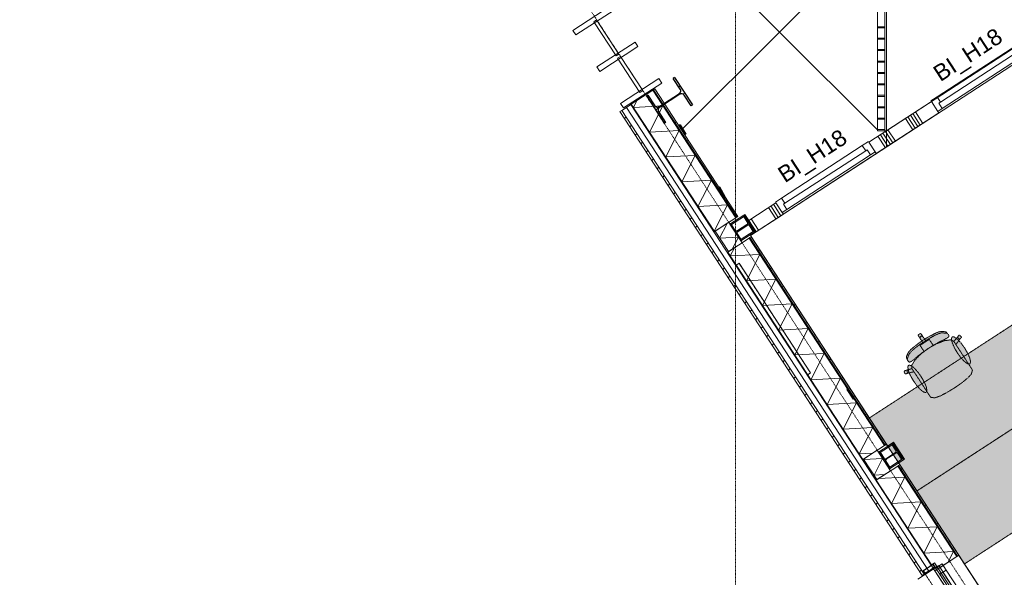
# Model space of a CAD drawing. Extents: x 0 to 92550, y 0 to 59400.
# Tile 9 of 94: x 14171 to 23207, y 20085 to 25208. Entities that reach past the tile are written whole.
import ezdxf
from ezdxf.xclip import XClip

# ---------------------------------------------------------------- set-up
doc = ezdxf.new("R2010")
doc.units = 0
doc.header["$MEASUREMENT"] = 0
doc.header["$XCLIPFRAME"] = 0
for name, pattern in [('Streep-punt fijn', [1251.000023, 626.000023, -312.5, 0, -312.5]), ('Streeplijn fijn', [234.119993, 155.999994, -78.119999]), ('Streeplijn ultrafijn', [117.37, 78.119999, -39.250001]), ('Wipeout_Contour', [100000, 0, -100000])]:
    doc.linetypes.add(name, pattern=pattern)
for name, color, linetype in [('ZZ 21 Buitenwand spouwblad hsb', 7, 'Continuous'), ('ZZ 21 Buitenwand spouwisolatie', 7, 'Continuous'), ('ZZ 21 Vliesgevel', 7, 'Continuous'), ('ZZ 22 Binnenwand metal stud', 7, 'Continuous'), ('ZZ 28 HDC staalconstructies', 7, 'Continuous'), ('ZZ 31 Waterslagen', 7, 'Continuous'), ('ZZ 31 Zonwering', 7, 'Continuous'), ('ZZ 34 Balustrades', 7, 'Continuous'), ('ZZ 41 Buitenwandafwerking gevelhout', 7, 'Continuous'), ('ZZ 42 Aftimmerwerk algemeen', 7, 'Continuous'), ('ZZ 43 Vloerafwerking algemeen', 7, 'Continuous'), ('ZZ 72 Vaste inrichting', 7, 'Continuous'), ('ZZ A Stramien', 7, 'Continuous'), ('ZZ Aankleding 2D tek', 7, 'Continuous'), ('ZZ Zone Gebruiksruimten', 7, 'Continuous')]:
    doc.layers.add(name, color=color, linetype=linetype)
doc.styles.add('GENERATED_STYLE_2', font='arial.ttf')
pattern_1 = [(45, (5738.87, 6500), (-159.099, 159.099), []), (45, (5685.83, 6553.03), (-159.099, 159.099), [])]

# ---------------------------------------------------------------- blocks, each defined once
blk = doc.blocks.new('*X17')
at = {"layer": 'ZZ 21 Buitenwand spouwblad hsb', "color": 7, "linetype": 'Continuous', "lineweight": 5, "ltscale": 0.01}
for p, q in [((19803.2, 24401.5), (19835.4, 24464.9)), ((19803.2, 24401.5), (20074.1, 24416)), ((19951.3, 24174.1), (20074.1, 24416)), ((19951.3, 24174.1), (20222.2, 24188.6)), ((20099.3, 23946.7), (20222.2, 24188.6)), ((20099.3, 23946.7), (20370.3, 23961.2)), ((20247.4, 23719.3), (20370.3, 23961.2)), ((20247.4, 23719.3), (20518.4, 23733.8)), ((20395.5, 23491.9), (20518.4, 23733.8)), ((20395.5, 23491.9), (20666.4, 23506.4)), ((20543.6, 23264.5), (20666.4, 23506.4)), ((20543.6, 23264.5), (20553.2, 23265))]:
    blk.add_line(p, q, dxfattribs=at)
blk = doc.blocks.new('*X19')
at = {"layer": 'ZZ 21 Buitenwand spouwblad hsb', "color": 7, "linetype": 'Continuous', "lineweight": 5, "ltscale": 0.01}
for p, q in [((20691.6, 23037.1), (20730.1, 23113)), ((20691.6, 23037.1), (20962.6, 23051.7)), ((20839.7, 22809.7), (20962.6, 23051.7)), ((20839.7, 22809.7), (21110.7, 22824.3)), ((20987.8, 22582.3), (21110.7, 22824.3)), ((20987.8, 22582.3), (21258.7, 22596.9)), ((21135.8, 22354.9), (21258.7, 22596.9)), ((21135.8, 22354.9), (21406.8, 22369.5)), ((21283.9, 22127.5), (21406.8, 22369.5)), ((21283.9, 22127.5), (21554.9, 22142.1)), ((21432, 21900.2), (21554.9, 22142.1)), ((21432, 21900.2), (21703, 21914.7)), ((21580.1, 21672.8), (21703, 21914.7)), ((21580.1, 21672.8), (21851, 21687.3)), ((21728.1, 21445.4), (21851, 21687.3)), ((21728.1, 21445.4), (21999.1, 21459.9)), ((21876.2, 21218), (21999.1, 21459.9)), ((21876.2, 21218), (21998.2, 21224.5))]:
    blk.add_line(p, q, dxfattribs=at)
blk = doc.blocks.new('*X20')
at = {"layer": 'ZZ 21 Buitenwand spouwblad hsb', "color": 7, "linetype": 'Continuous', "lineweight": 5, "ltscale": 0.01}
for p, q in [((22051.7, 20992.1), (22295.3, 21005.1)), ((22172.4, 20763.2), (22295.3, 21005.1)), ((22172.4, 20763.2), (22443.3, 20777.7)), ((22320.4, 20535.8), (22443.3, 20777.7)), ((22320.4, 20535.8), (22591.4, 20550.3)), ((22468.5, 20308.4), (22591.4, 20550.3)), ((22468.5, 20308.4), (22739.5, 20322.9)), ((22688.3, 20222.2), (22739.5, 20322.9))]:
    blk.add_line(p, q, dxfattribs=at)
blk = doc.blocks.new('*X92')
at = {"layer": 'ZZ 22 Binnenwand metal stud', "color": 7, "linetype": 'Continuous', "lineweight": 5, "ltscale": 0.01}
for p, q in [((21133, 23391.7), (21064.8, 23496.4)), ((21156, 23406.6), (21087.8, 23511.4)), ((21110.1, 23376.7), (21041.8, 23481.4)), ((20950.6, 23272.9), (20882.4, 23377.6))]:
    blk.add_line(p, q, dxfattribs=at)
blk = doc.blocks.new('*X93')
at = {"layer": 'ZZ 22 Binnenwand metal stud', "color": 7, "linetype": 'Continuous', "lineweight": 5, "ltscale": 0.01}
for p, q in [((22390, 24210.2), (22321.8, 24314.9)), ((22413, 24225.2), (22344.8, 24329.9)), ((22436, 24240.1), (22367.8, 24344.9)), ((22459, 24255.1), (22390.8, 24359.9)), ((22367, 24195.2), (22298.8, 24300)), ((22115.6, 24031.5), (22047.4, 24136.3)), ((22138.6, 24046.5), (22070.4, 24151.2)), ((22161.6, 24061.5), (22093.4, 24166.2)), ((22184.6, 24076.4), (22116.4, 24181.2)), ((22207.6, 24091.4), (22139.4, 24196.1))]:
    blk.add_line(p, q, dxfattribs=at)
blk = doc.blocks.new('*X197')
at = {"layer": 'ZZ 21 Buitenwand spouwisolatie', "color": 7, "linetype": 'Continuous', "lineweight": 5, "ltscale": 0.01}
for p, q in [((20593.5, 23200.6), (20662.4, 23336.1)), ((20593.5, 23200.6), (20766.5, 23209.9)), ((20710.9, 23100.4), (20766.5, 23209.9))]:
    blk.add_line(p, q, dxfattribs=at)
blk = doc.blocks.new('*X198')
at = {"layer": 'ZZ 21 Buitenwand spouwisolatie', "color": 7, "linetype": 'Continuous', "lineweight": 5, "ltscale": 0.01}
for p, q in [((21916.7, 21168.6), (22089.7, 21177.9)), ((21916.7, 21168.6), (21918.9, 21172.9)), ((22011.3, 21023.4), (22089.7, 21177.9)), ((22011.3, 21023.4), (22107.9, 21028.6))]:
    blk.add_line(p, q, dxfattribs=at)
blk = doc.blocks.new('Drawing_1_1', base_point=(5738.9, 6500))
at = {"layer": 'ZZ 21 Buitenwand spouwblad hsb', "linetype": 'Continuous', "lineweight": 0, "true_color": 0x000000}
h = blk.add_hatch(dxfattribs=at)
h.set_pattern_fill('325_Hout_plaatmateriaal__BC', color=18, style=0, pattern_type=2)
h.set_pattern_definition([(33.0715, (5738.867, 6500), (-27.28425, 41.89952), [])])
h.paths.add_polyline_path([(19980.7, 24559.5), (20743.1, 23388.7), (20750.7, 23393.6), (19988.2, 24564.4)])
h = blk.add_hatch(dxfattribs=at)
h.set_pattern_fill('930_Lijnen_vert_200_0001', color=18, style=0, pattern_type=2)
h.set_pattern_definition([(33.0715, (5738.87, 6500), (-109.137, 167.598), [])])
h.paths.add_polyline_path([(19999.1, 24571.5), (19988.2, 24564.4), (20750.7, 23393.6), (20761.5, 23400.7)])
at = {"layer": 'ZZ 21 Buitenwand spouwblad hsb', "linetype": 'Continuous', "lineweight": 0, "true_color": 0x7f7f7f}
for points in [[(19780.4, 24429.1), (20542.8, 23258.3), (20546.2, 23260.5), (19783.8, 24431.3)], [(20665.1, 23070.6), (21906.2, 21164.6), (21909.6, 21166.8), (20668.4, 23072.8)], [(22028.4, 20976.9), (22535.7, 20198), (22539, 20200.1), (22031.8, 20979.1)]]:
    blk.add_hatch(color=8, dxfattribs=at).paths.add_polyline_path(points)
at = {"layer": 'ZZ 21 Buitenwand spouwblad hsb', "linetype": 'Continuous', "lineweight": 0, "true_color": 0x000000}
h = blk.add_hatch(dxfattribs=at)
h.set_pattern_fill('325_Hout_plaatmateriaal__BC', color=18, style=0, pattern_type=2)
h.set_pattern_definition([(33.0715, (5738.867, 6500), (-27.28425, 41.89952), [])])
h.paths.add_polyline_path([(22114, 21299.9), (20872.9, 23205.9), (20865.3, 23201), (22106.5, 21295)])
h = blk.add_hatch(dxfattribs=at)
h.set_pattern_fill('930_Lijnen_vert_200_0001', color=18, style=0, pattern_type=2)
h.set_pattern_definition([(33.0715, (5738.87, 6500), (-109.137, 167.598), [])])
h.paths.add_polyline_path([(22124.9, 21307), (20883.8, 23213), (20872.9, 23205.9), (22114, 21299.9)])
h = blk.add_hatch(dxfattribs=at)
h.set_pattern_fill('325_Hout_plaatmateriaal__BC', color=18, style=0, pattern_type=2)
h.set_pattern_definition([(33.0715, (5738.867, 6500), (-27.28425, 41.89952), [])])
h.paths.add_polyline_path([(22228.7, 21107.3), (22770.3, 20275.6), (22777.9, 20280.5), (22236.3, 21112.2)])
h = blk.add_hatch(dxfattribs=at)
h.set_pattern_fill('930_Lijnen_vert_200_0001', color=18, style=0, pattern_type=2)
h.set_pattern_definition([(33.0715, (5738.87, 6500), (-109.137, 167.598), [])])
h.paths.add_polyline_path([(22236.3, 21112.2), (22777.9, 20280.5), (22788.8, 20287.6), (22247.2, 21119.3)])
at = {"layer": 'ZZ 28 HDC staalconstructies', "linetype": 'Continuous', "lineweight": 0, "true_color": 0x000000}
h = blk.add_hatch(dxfattribs=at)
h.set_pattern_fill('515_Staal_0001', color=18, style=0, pattern_type=2)
h.set_pattern_definition(pattern_1)
h.paths.add_polyline_path([(20029.6, 24377.4), (20029.9, 24382), (20030.1, 24383.2), (20031.2, 24387.3), (20032.6, 24390.4), (20033.5, 24392), (20035.6, 24394.7), (20037.4, 24397), (20039.3, 24398.6), (20041.8, 24400.6), (20230.4, 24523.4), (20232.2, 24524.3), (20235.8, 24526.1), (20238.1, 24526.7), (20240.7, 24527.4), (20242.2, 24527.5), (20246.5, 24527.7), (20250.8, 24527.1), (20257.6, 24524.7), (20262.7, 24521.2), (20263.9, 24520.1), (20267.2, 24516.2), (20332.4, 24416.2), (20345.4, 24424.7), (20181.7, 24676.1), (20168.7, 24667.6), (20233.3, 24568.3), (20234, 24567.1), (20235.7, 24563.9), (20237.1, 24558.9), (20237.3, 24557.9), (20237.7, 24553.6), (20237.3, 24549.6), (20237.2, 24548.4), (20236.9, 24547.2), (20235.8, 24543.5), (20234.1, 24540.3), (20233.4, 24538.9), (20232.3, 24537.6), (20229.8, 24534.5), (20226.6, 24531.9), (20225.4, 24530.9), (20036.9, 24408.2), (20035.1, 24407.2), (20032.3, 24405.8), (20029.5, 24404.9), (20027.7, 24404.4), (20023.2, 24403.8), (20018.2, 24404.1), (20017.1, 24404.3), (20012.8, 24405.5), (20010, 24406.7), (20008.1, 24407.7), (20005, 24410.2), (20003.1, 24411.6), (20001.8, 24413.2), (19999.5, 24416), (19934.9, 24515.3), (19921.9, 24506.9), (20085.6, 24255.5), (20098.6, 24264), (20033.9, 24363.3), (20032.9, 24365.3), (20031.5, 24368), (20030.7, 24370.5), (20030.1, 24372.6)])
h = blk.add_hatch(dxfattribs=at)
h.set_pattern_fill('515_Staal_0001', color=18, style=0, pattern_type=2)
h.set_pattern_definition(pattern_1)
h.paths.add_polyline_path([(20275.8, 24149.4), (20284.3, 24154.6), (20231.1, 24242), (20222.6, 24236.8)])
h = blk.add_hatch(dxfattribs=at)
h.set_pattern_fill('515_Staal_0001', color=18, style=0, pattern_type=2)
h.set_pattern_definition(pattern_1)
h.paths.add_polyline_path([(20593, 23671), (20584.3, 23666), (20634.9, 23577.3), (20643.6, 23582.3)])
h = blk.add_hatch(dxfattribs=at)
h.set_pattern_fill('515_Staal_0001', color=18, style=0, pattern_type=2)
h.set_pattern_definition([(258.07, (20695.21, 23319.32), (-220.14, 46.5), []), (258.07, (20621.83, 23334.82), (-220.14, 46.5), [])])
h.paths.add_polyline_path([(20736.6, 23272.3), (20702.8, 23324.2), (20695.2, 23319.3), (20782.5, 23185.2), (20790.1, 23190.2), (20756.2, 23242.1, -0.414214), (20760.6, 23262.9), (20847.8, 23319.6, -0.414214), (20868.5, 23315.2), (20902.4, 23263.3), (20909.9, 23268.2), (20822.6, 23402.3), (20815, 23397.4), (20848.9, 23345.4, -0.414214), (20844.5, 23324.6), (20757.3, 23267.9, -0.414214)])
h = blk.add_hatch(dxfattribs=at)
h.set_pattern_fill('515_Staal_0001', color=18, style=0, pattern_type=2)
h.set_pattern_definition(pattern_1)
h.paths.add_polyline_path([(21829.6, 21727.5), (21771.5, 21816.8), (21761.4, 21810.2), (21819.6, 21720.9)])
h = blk.add_hatch(dxfattribs=at)
h.set_pattern_fill('515_Staal_0001', color=18, style=0, pattern_type=2)
h.set_pattern_definition(pattern_1)
h.paths.add_polyline_path([(22114, 21171.9), (22110.2, 21172), (22109.2, 21172.2), (22107.1, 21172.8), (22104.1, 21174.4), (22103.1, 21175.2), (22101.8, 21176.3), (22100, 21178.6), (22066.1, 21230.6), (22058.6, 21225.6), (22145.9, 21091.6), (22153.4, 21096.5), (22119.6, 21148.4), (22118.5, 21150.7), (22118, 21151.6), (22117.3, 21154.5), (22117.4, 21158.9), (22117.7, 21160.2), (22118.2, 21162.1), (22119.8, 21165.1), (22120.5, 21166), (22121.7, 21167.4), (22124, 21169.2), (22211.1, 21225.9), (22214.1, 21227.4), (22216.8, 21228.1), (22218, 21228.3), (22220.9, 21228.3), (22222.7, 21227.9), (22224.3, 21227.5), (22226.3, 21226.7), (22228.7, 21225), (22230.1, 21223.5), (22231.9, 21221.6), (22265.7, 21169.6), (22273.3, 21174.5), (22186, 21308.6), (22178.4, 21303.7), (22212.2, 21251.7), (22213.8, 21248.7), (22214.3, 21246.4), (22214.6, 21245.4), (22214.6, 21242), (22214.2, 21240), (22213.8, 21238.5), (22211.8, 21234.7), (22210, 21232.6), (22208.7, 21231.6), (22207.9, 21231), (22120.7, 21174.2), (22118.2, 21173), (22114.6, 21171.9)])
at = {"layer": 'ZZ 41 Buitenwandafwerking gevelhout', "linetype": 'Continuous', "lineweight": 0, "true_color": 0x000000}
h = blk.add_hatch(dxfattribs=at)
h.set_pattern_fill('310_Naaldhout__01__0001', color=18, style=0, pattern_type=2)
h.set_pattern_definition([(45, (5738.87, 6500), (-63.6396, 63.6396), [])])
h.paths.add_polyline_path([(19679, 24363.1), (22453.9, 20101.8), (22471.5, 20113.2), (19696.6, 24374.5)])
at = {"layer": 'ZZ 42 Aftimmerwerk algemeen', "linetype": 'Continuous', "lineweight": 0, "true_color": 0x7f7f7f}
for points in [[(20816, 23412.3), (20688.7, 23329.4), (20695.2, 23319.3), (20822.6, 23402.3)], [(20826.1, 23418.9), (20816, 23412.3), (20822.6, 23402.3)], [(20822.6, 23402.3), (20832.6, 23408.8), (20826.1, 23418.9)], [(20832.6, 23408.8), (20822.6, 23402.3), (20909.9, 23268.2), (20920, 23274.7)], [(20909.9, 23268.2), (20782.5, 23185.2), (20789.1, 23175.2), (20916.4, 23258.1)], [(20920, 23274.7), (20909.9, 23268.2), (20926.5, 23264.7)], [(20909.9, 23268.2), (20916.4, 23258.1), (20926.5, 23264.7)], [(22179.4, 21318.6), (22186, 21308.6), (22189.5, 21325.2)], [(22186, 21308.6), (22196, 21315.1), (22189.5, 21325.2)], [(22052, 21235.7), (22058.6, 21225.6), (22186, 21308.6), (22179.4, 21318.6)], [(22186, 21308.6), (22273.3, 21174.5), (22283.3, 21181.1), (22196, 21315.1)], [(22273.3, 21174.5), (22145.9, 21091.6), (22152.4, 21081.5), (22279.8, 21164.5)], [(22283.3, 21181.1), (22273.3, 21174.5), (22289.9, 21171)], [(22273.3, 21174.5), (22279.8, 21164.5), (22289.9, 21171)]]:
    blk.add_hatch(color=8, dxfattribs=at).paths.add_polyline_path(points)
at = {"layer": 'ZZ 72 Vaste inrichting', "linetype": 'Continuous', "lineweight": 0, "true_color": 0xffffff}
for points in [[(22404.1, 20878.1), (23744.9, 21751.3), (23308.5, 22421.7), (21967.7, 21548.5)], [(22876.5, 22048.5), (22762.3, 22223.7), (22790.1, 22260.5), (22813.5, 22289.5), (22813.1, 22293.7), (22794.5, 22308.7), (22790.3, 22308.1), (22766.7, 22279.3), (22743.5, 22252.5), (22713.7, 22266.5), (22659.1, 22259.3), (22588.1, 22231.9), (22555.5, 22213.5), (22534.3, 22245.9), (22517.9, 22271.1), (22489.9, 22252.7), (22461.3, 22293.5), (22441.1, 22324.5), (22436.9, 22325.3), (22426.9, 22318.7), (22748.9, 21824.3), (22814.5, 21870), (22815.3, 21870.7), (22869.1, 21914.3), (22901.7, 21948.3), (22903.1, 21950.3), (22913.9, 21982.5), (22913.1, 21992.2), (22896.1, 22018.3)], [(22511.5, 22294.1), (22462.1, 22264.5), (22511.1, 22189.3), (22573.1, 22226.9), (22618.3, 22250.7), (22659.3, 22270.5), (22685.1, 22284.1), (22697.9, 22296.1), (22697.1, 22309.5), (22674.7, 22337.9), (22658.7, 22343.1), (22621.7, 22343.1), (22601.1, 22338.2), (22576.7, 22328.1)], [(22492.1, 21798.3), (22511.9, 21768.1), (22528.9, 21742), (22537.3, 21737.2), (22571.3, 21734.1), (22573.7, 21734.7), (22617.9, 21750.7), (22679.5, 21782.3), (22748.9, 21824.2), (22426.9, 22318.7), (22416.7, 22312.1), (22415.9, 22308.1), (22435.9, 22277.1), (22461.7, 22234.3), (22433.7, 22216.1), (22449.9, 22191.1), (22471.1, 22158.7), (22441.1, 22136.1), (22387.3, 22082.3), (22358.7, 22035.3), (22359.3, 22002.5), (22325.5, 21991.9), (22289.5, 21982.1), (22287.5, 21978.5), (22293.7, 21955.3), (22297.3, 21953.3), (22333.1, 21962.9), (22378.1, 21973.5)], [(22415.3, 22231.3), (22357.7, 22185.5), (22338.7, 22167.3), (22325.9, 22150.3), (22310.7, 22116.7), (22309.1, 22099.9), (22326.1, 22067.9), (22338.1, 22061.7), (22354.1, 22068.6), (22376.9, 22086.5), (22411.7, 22116.1), (22451.9, 22147.9), (22511.1, 22189.3), (22462.1, 22264.5)], [(22843.1, 22191.3), (22809.5, 22237.3), (22775.7, 22273.1), (22747.3, 22293.1), (22728.1, 22294.1), (22721.3, 22276.3), (22728.1, 22242.1), (22747.1, 22196.7), (22775.7, 22147.3), (22809.3, 22101.1), (22843.1, 22065.5), (22871.7, 22045.5), (22890.7, 22044.3), (22897.5, 22062.3), (22890.7, 22096.5), (22871.7, 22141.7)], [(22375.1, 21886.5), (22408.9, 21840.3), (22442.5, 21804.5), (22471.1, 21784.7), (22490.1, 21783.5), (22496.9, 21801.5), (22490.3, 21835.7), (22471.1, 21880.9), (22442.5, 21930.3), (22408.9, 21976.5), (22375.3, 22012.3), (22346.7, 22032.1), (22327.5, 22033.3), (22320.9, 22015.3), (22327.5, 21981.1), (22346.5, 21935.9)], [(22840.7, 20207.7), (24181.5, 21080.9), (23744.9, 21751.3), (22404.1, 20878.1)]]:
    blk.add_hatch(color=7, dxfattribs=at).paths.add_polyline_path(points)
at = {"layer": 'ZZ 21 Buitenwand spouwblad hsb', "color": 7, "linetype": 'Continuous', "lineweight": 9, "ltscale": 0.01}
for p, q in [((19783.8, 24431.3), (19980.7, 24559.5)), ((19783.8, 24431.3), (19980.7, 24559.5)), ((19980.7, 24559.5), (19988.2, 24564.4)), ((19980.7, 24559.5), (19988.2, 24564.4)), ((20743.1, 23388.7), (19980.7, 24559.5)), ((19988.2, 24564.4), (19999.1, 24571.5)), ((19988.2, 24564.4), (19999.1, 24571.5)), ((20750.7, 23393.6), (19988.2, 24564.4)), ((19780.4, 24429.1), (19783.8, 24431.3)), ((19780.4, 24429.1), (19783.8, 24431.3)), ((19783.8, 24431.3), (20546.2, 23260.5)), ((22106.5, 21295), (20865.3, 23201)), ((22114, 21299.9), (20872.9, 23205.9)), ((20668.4, 23072.8), (21909.6, 21166.8)), ((20743.1, 22950.8), (20772.4, 22969.9)), ((20772.4, 22969.9), (21428.3, 21962.6)), ((21399, 21943.5), (21428.3, 21962.6)), ((22770.3, 20275.6), (22228.7, 21107.3)), ((22777.9, 20280.5), (22236.3, 21112.2)), ((22031.8, 20979.1), (22539, 20200.1)), ((22573.4, 20147.4), (22770.3, 20275.6)), ((22599.4, 20164.3), (22770.3, 20275.6)), ((22770.3, 20275.6), (22777.9, 20280.5)), ((22770.3, 20275.6), (22777.9, 20280.5)), ((22777.9, 20280.5), (22788.8, 20287.6)), ((22777.9, 20280.5), (22788.8, 20287.6)), ((22535.7, 20198), (22565, 20217.1)), ((22565, 20217.1), (22599.4, 20164.3)), ((22570, 20145.2), (22573.4, 20147.4))]:
    blk.add_line(p, q, dxfattribs=at)
at = {"layer": 'ZZ 21 Buitenwand spouwblad hsb', "color": 7, "linetype": 'Streeplijn fijn', "lineweight": 9, "ltscale": 0.01}
blk.add_line((20743.1, 22950.8), (21399, 21943.5), dxfattribs=at)
at = {"layer": 'ZZ 21 Buitenwand spouwblad hsb', "color": 7, "linetype": 'Continuous', "lineweight": 5, "ltscale": 0.01}
blk.add_line((22788.8, 20287.6), (23676, 18925), dxfattribs=at)
at = {"layer": 'ZZ 21 Buitenwand spouwblad hsb', "color": 255, "linetype": 'Continuous', "lineweight": 0, "ltscale": 0.01}
blk.add_line((22535.7, 20198), (23491.7, 18729.8), dxfattribs=at)
at = {"layer": 'ZZ 21 Buitenwand spouwblad hsb', "color": 7, "linetype": 'Continuous', "lineweight": 9, "ltscale": 0.01, "flags": 128}
for points in [[(20761.5, 23400.7), (19999.1, 24571.5)], [(19780.4, 24429.1), (20542.8, 23258.3)], [(20546.2, 23260.5), (20743.1, 23388.7)], [(20743.1, 23388.7), (20750.7, 23393.6)], [(20750.7, 23393.6), (20761.5, 23400.7)], [(20542.8, 23258.3), (20546.2, 23260.5)], [(20668.4, 23072.8), (20865.3, 23201)], [(20865.3, 23201), (20872.9, 23205.9)], [(20872.9, 23205.9), (20883.8, 23213)], [(22124.9, 21307), (20883.8, 23213)], [(20665.1, 23070.6), (20668.4, 23072.8)], [(20665.1, 23070.6), (21906.2, 21164.6)], [(21909.6, 21166.8), (22106.5, 21295)], [(22106.5, 21295), (22114, 21299.9)], [(22114, 21299.9), (22124.9, 21307)], [(21906.2, 21164.6), (21909.6, 21166.8)], [(22031.8, 20979.1), (22228.7, 21107.3)], [(22228.7, 21107.3), (22236.3, 21112.2)], [(22236.3, 21112.2), (22247.2, 21119.3)], [(22788.8, 20287.6), (22247.2, 21119.3)], [(22028.4, 20976.9), (22031.8, 20979.1)], [(22028.4, 20976.9), (22535.7, 20198)]]:
    blk.add_lwpolyline(points, dxfattribs=at)
at = {"layer": 'ZZ 21 Buitenwand spouwblad hsb', "color": 7, "linetype": 'Streeplijn fijn', "lineweight": 9, "ltscale": 0.01, "flags": 128}
blk.add_lwpolyline([(20743.1, 22950.8), (20772.4, 22969.9), (21428.3, 21962.6), (21399, 21943.5)], close=True, dxfattribs=at)
at = {"layer": 'ZZ 21 Buitenwand spouwblad hsb', "color": 7, "linetype": 'Continuous', "lineweight": 9, "ltscale": 0.01, "flags": 128}
blk.add_lwpolyline([(22535.7, 20198), (22565, 20217.1), (23521, 18748.9), (23491.7, 18729.8)], close=True, dxfattribs=at)
at = {"layer": 'ZZ 21 Buitenwand spouwisolatie', "color": 7, "linetype": 'Continuous', "lineweight": 9, "ltscale": 0.01, "flags": 128}
for points in [[(20677.7, 23346.1), (20552.1, 23264.3)], [(20800, 23158.4), (20677.7, 23346.1)], [(20552.1, 23264.3), (20674.3, 23076.6)], [(20674.3, 23076.6), (20800, 23158.4)], [(22041.1, 21252.5), (21915.4, 21170.6)], [(22163.4, 21064.7), (22041.1, 21252.5)], [(21915.4, 21170.6), (22037.7, 20982.9)], [(22037.7, 20982.9), (22163.4, 21064.7)]]:
    blk.add_lwpolyline(points, dxfattribs=at)
at = {"layer": 'ZZ 21 Vliesgevel', "color": 7, "linetype": 'Continuous', "lineweight": 9, "ltscale": 0.01, "flags": 128}
for points in [[(19248.3, 25108.8), (19275.6, 25066.9), (19626.7, 25295.6), (19599.4, 25337.5)], [(19644.6, 24874.1), (19670.6, 24891), (19465.4, 25206.1), (19439.4, 25189.2)], [(19466.6, 24773.6), (19493.8, 24731.7), (19845, 24960.4), (19817.7, 25002.3)], [(19862.9, 24538.9), (19888.9, 24555.8), (19683.7, 24870.9), (19657.7, 24854)], [(19712.1, 24396.5), (19684.8, 24438.4), (20035.9, 24667.1), (20063.2, 24625.2)], [(19684.8, 24438.4), (19712.1, 24396.5), (20063.2, 24625.2), (20035.9, 24667.1)]]:
    blk.add_lwpolyline(points, close=True, dxfattribs=at)
at = {"layer": 'ZZ 22 Binnenwand metal stud', "color": 7, "linetype": 'Continuous', "lineweight": 9, "ltscale": 0.01}
for p, q in [((23330.4, 24980.1), (22589.7, 24497.7)), ((22620.8, 24449.9), (23361.5, 24932.3)), ((22637.6, 24392.9), (23406.9, 24893.8)), ((22589.7, 24497.7), (22533.5, 24461.1)), ((22620.8, 24449.9), (22589.7, 24497.7)), ((22589.7, 24497.7), (22620.8, 24449.9)), ((22606.5, 24440.7), (22620.8, 24449.9)), ((22620.8, 24449.9), (22606.5, 24440.7)), ((22637.6, 24392.9), (22606.5, 24440.7)), ((22595.7, 24365.6), (22637.6, 24392.9)), ((21163.1, 23568.8), (21903.9, 24051.1)), ((21903.9, 24051.1), (21960, 24087.7)), ((21935, 24003.4), (21903.9, 24051.1)), ((21903.9, 24051.1), (21935, 24003.4)), ((21935, 24003.4), (21194.2, 23521)), ((21980.3, 23964.9), (21211.1, 23464)), ((21949.2, 24012.7), (21935, 24003.4)), ((21935, 24003.4), (21949.2, 24012.7)), ((21980.3, 23964.9), (21949.2, 24012.7)), ((22022.2, 23992.2), (21980.3, 23964.9)), ((21107, 23532.2), (21163.1, 23568.8)), ((21163.1, 23568.8), (21194.2, 23521)), ((21194.2, 23521), (21180, 23511.7)), ((21180, 23511.7), (21194.2, 23521)), ((21180, 23511.7), (21211.1, 23464)), ((21211.1, 23464), (21180, 23511.7)), ((21211.1, 23464), (21169.2, 23436.7))]:
    blk.add_line(p, q, dxfattribs=at)
at = {"layer": 'ZZ 22 Binnenwand metal stud', "color": 7, "linetype": 'Continuous', "lineweight": 15, "ltscale": 0.01}
for p, q in [((22537.3, 24455.3), (22595.7, 24365.6)), ((22537.3, 24455.3), (22595.7, 24365.6)), ((22537.3, 24455.3), (22595.7, 24365.6)), ((22595.7, 24365.6), (22605.5, 24350.5)), ((22595.7, 24365.6), (22605.5, 24350.5)), ((21963.9, 24081.8), (22022.2, 23992.2)), ((21963.9, 24081.8), (22022.2, 23992.2)), ((21963.9, 24081.8), (22022.2, 23992.2)), ((22022.2, 23992.2), (22032.1, 23977.1)), ((22022.2, 23992.2), (22032.1, 23977.1)), ((21110.8, 23526.3), (21169.2, 23436.7)), ((21110.8, 23526.3), (21169.2, 23436.7)), ((21110.8, 23526.3), (21169.2, 23436.7)), ((21169.2, 23436.7), (21179, 23421.6)), ((21169.2, 23436.7), (21179, 23421.6))]:
    blk.add_line(p, q, dxfattribs=at)
at = {"layer": 'ZZ 22 Binnenwand metal stud', "color": 7, "linetype": 'Continuous', "lineweight": 15, "ltscale": 0.01, "flags": 128}
for points in [[(22537.3, 24455.3), (21963.9, 24081.8)], [(22032.1, 23977.1), (22605.5, 24350.5)], [(21110.8, 23526.3), (20861.7, 23364.2)], [(20929.9, 23259.4), (21179, 23421.6)], [(20861.7, 23364.2), (20929.9, 23259.4)]]:
    blk.add_lwpolyline(points, dxfattribs=at)
at = {"layer": 'ZZ 28 HDC staalconstructies', "color": 7, "linetype": 'Continuous', "lineweight": 25, "ltscale": 0.01}
for p, q in [((20181.7, 24676.1), (20168.7, 24667.6)), ((20181.7, 24676.1), (20345.4, 24424.7)), ((19934.9, 24515.3), (19921.9, 24506.9)), ((19921.9, 24506.9), (20085.6, 24255.5)), ((20345.4, 24424.7), (20332.4, 24416.2)), ((20098.6, 24264), (20085.6, 24255.5)), ((20231.1, 24242), (20222.6, 24236.8)), ((20222.6, 24236.8), (20275.8, 24149.4)), ((20231.1, 24242), (20284.3, 24154.6)), ((20284.3, 24154.6), (20275.8, 24149.4)), ((20593, 23671), (20584.3, 23666)), ((20584.3, 23666), (20634.9, 23577.3)), ((20593, 23671), (20643.6, 23582.3)), ((20643.6, 23582.3), (20634.9, 23577.3)), ((21771.5, 21816.8), (21761.4, 21810.2)), ((21761.4, 21810.2), (21819.6, 21720.9)), ((21771.5, 21816.8), (21829.6, 21727.5)), ((21829.6, 21727.5), (21819.6, 21720.9)), ((22186, 21308.6), (22178.4, 21303.7)), ((22186, 21308.6), (22273.3, 21174.5)), ((22066.1, 21230.6), (22058.6, 21225.6)), ((22058.6, 21225.6), (22145.9, 21091.6)), ((22273.3, 21174.5), (22265.7, 21169.6)), ((22153.4, 21096.5), (22145.9, 21091.6))]:
    blk.add_line(p, q, dxfattribs=at)
at = {"layer": 'ZZ 28 HDC staalconstructies', "color": 7, "linetype": 'Continuous', "lineweight": 25, "ltscale": 0.01, "flags": 128}
for points in [[(19934.9, 24515.3), (19999.5, 24416), (20001.8, 24413.2), (20003.1, 24411.6), (20005, 24410.2), (20008.1, 24407.7), (20010, 24406.7), (20012.8, 24405.5), (20017.1, 24404.3), (20018.2, 24404.1), (20022.8, 24403.8), (20027.7, 24404.4), (20029.5, 24404.9), (20032.3, 24405.8), (20035.1, 24407.2), (20036.9, 24408.2), (20225.4, 24530.9), (20226.6, 24531.9), (20229.8, 24534.5), (20232.3, 24537.6), (20233.4, 24538.9), (20234.1, 24540.3), (20235.8, 24543.5), (20236.9, 24547.2), (20237.2, 24548.4), (20237.3, 24549.6), (20237.7, 24553.6), (20237.3, 24557.9), (20237.1, 24558.9), (20235.7, 24563.9), (20234, 24567.1), (20233.3, 24568.3), (20168.7, 24667.6)], [(20332.4, 24416.2), (20267.7, 24515.5), (20263.9, 24520.1), (20262.7, 24521.2), (20258.4, 24524.2), (20251.5, 24527), (20246.5, 24527.7), (20242.2, 24527.5), (20240.7, 24527.4), (20238.1, 24526.7), (20235.8, 24526.1), (20232.2, 24524.3), (20230.4, 24523.4), (20041.8, 24400.6), (20039.3, 24398.6), (20037.4, 24397), (20035.6, 24394.7), (20033.5, 24392), (20032.6, 24390.4), (20031.2, 24387.3), (20030.1, 24383.2), (20029.9, 24382), (20029.5, 24377.7), (20030.1, 24372.6), (20030.7, 24370.5), (20031.5, 24368), (20032.9, 24365.3), (20033.9, 24363.3), (20098.6, 24264)], [(22066.1, 21230.6), (22100, 21178.6), (22101.5, 21176.6), (22103.1, 21175.2), (22104.1, 21174.4), (22106.5, 21173), (22109.2, 21172.2), (22110.2, 21172), (22114, 21171.9), (22117.7, 21172.7), (22120.7, 21174.2), (22207.9, 21231), (22208.7, 21231.6), (22210, 21232.6), (22211.6, 21234.5), (22213.8, 21238.5), (22214.2, 21240), (22214.6, 21242), (22214.6, 21244.8), (22214.3, 21246.4), (22213.8, 21248.7), (22212.2, 21251.7), (22178.4, 21303.7)], [(22265.7, 21169.6), (22231.9, 21221.6), (22230.1, 21223.5), (22228.7, 21225), (22226.3, 21226.6), (22224.3, 21227.5), (22222.7, 21227.9), (22220.9, 21228.3), (22218, 21228.3), (22216.8, 21228.1), (22214.1, 21227.4), (22211.2, 21226), (22124, 21169.2), (22122, 21167.6), (22120.5, 21166), (22119.8, 21165.1), (22118.4, 21162.6), (22117.7, 21160.2), (22117.4, 21158.9), (22117.3, 21155.3), (22118, 21151.6), (22118.5, 21150.7), (22119.6, 21148.4), (22153.4, 21096.5)]]:
    blk.add_lwpolyline(points, dxfattribs=at)
blk.add_lwpolyline([(20736.6, 23272.3), (20702.8, 23324.2), (20695.2, 23319.3), (20782.5, 23185.2), (20790.1, 23190.2), (20756.2, 23242.1, -0.414214), (20760.6, 23262.9), (20847.8, 23319.6, -0.414214), (20868.5, 23315.2), (20902.4, 23263.3), (20909.9, 23268.2), (20822.6, 23402.3), (20815, 23397.4), (20848.9, 23345.4, -0.414214), (20844.5, 23324.6), (20757.3, 23267.9, -0.414214)], format="xyb", close=True, dxfattribs=at)
at = {"layer": 'ZZ 31 Waterslagen', "color": 7, "linetype": 'Continuous', "lineweight": 9, "ltscale": 0.01}
for p, q in [((22411.8, 20068.4), (22604.5, 20193.9)), ((22604.5, 20193.9), (23515.8, 18794.5))]:
    blk.add_line(p, q, dxfattribs=at)
at = {"layer": 'ZZ 31 Zonwering', "color": 7, "linetype": 'Continuous', "lineweight": 9, "ltscale": 0.01}
for p, q in [((22552.9, 20206.2), (22460.8, 20146.2)), ((22464.9, 20145.3), (22552.1, 20202.1)), ((22567.1, 20179), (22531.9, 20156.1)), ((22531.9, 20156.1), (22533.5, 20153.6)), ((22533.5, 20153.6), (22571.2, 20178.2)), ((22552.1, 20202.1), (22567.1, 20179)), ((22571.2, 20178.2), (22552.9, 20206.2)), ((22460.8, 20146.2), (22479, 20118.1)), ((22479.9, 20122.3), (22464.9, 20145.3)), ((22479, 20118.1), (22516.8, 20142.7)), ((22515.1, 20145.2), (22479.9, 20122.3)), ((22516.8, 20142.7), (22515.1, 20145.2))]:
    blk.add_line(p, q, dxfattribs=at)
at = {"layer": 'ZZ 31 Zonwering', "color": 7, "linetype": 'Streeplijn ultrafijn', "lineweight": 5, "ltscale": 0.01, "flags": 128}
blk.add_lwpolyline([(23506.3, 18742.3), (23414.1, 18682.2), (22460.8, 20146.2), (22552.9, 20206.2)], close=True, dxfattribs=at)
at = {"layer": 'ZZ 34 Balustrades', "color": 7, "linetype": 'Continuous', "lineweight": 9, "ltscale": 0.01}
for p, q in [((22111.9, 24188), (22111.9, 36565)), ((22041.9, 24188), (22041.9, 36495)), ((22041.9, 26083.1), (22041.9, 24188)), ((22041.9, 24188.2), (22041.9, 26063.1)), ((22111.9, 24188.2), (22111.9, 26063.1)), ((22126.9, 26083.1), (22126.9, 24188)), ((22111.9, 24188.2), (22041.9, 24188.2)), ((22111.9, 24188), (22041.9, 24188)), ((22041.9, 24188), (22126.9, 24188))]:
    blk.add_line(p, q, dxfattribs=at)
at = {"layer": 'ZZ 41 Buitenwandafwerking gevelhout', "color": 7, "linetype": 'Continuous', "lineweight": 5, "ltscale": 0.01}
for p, q in [((19696.6, 24374.5), (19738.5, 24401.8)), ((19696.6, 24374.5), (19738.5, 24401.8)), ((19738.5, 24401.8), (19780.4, 24429.1)), ((19738.5, 24401.8), (19780.4, 24429.1)), ((19738.5, 24401.8), (22513.4, 20140.5)), ((22513.4, 20140.5), (22555.3, 20167.8)), ((22513.4, 20140.5), (22555.3, 20167.8)), ((22471.5, 20113.2), (22513.4, 20140.5)), ((22471.5, 20113.2), (22513.4, 20140.5))]:
    blk.add_line(p, q, dxfattribs=at)
at = {"layer": 'ZZ 41 Buitenwandafwerking gevelhout', "color": 7, "linetype": 'Continuous', "lineweight": 9, "ltscale": 0.01}
for p, q in [((19679, 24363.1), (19696.6, 24374.5)), ((19679, 24363.1), (19696.6, 24374.5)), ((19696.6, 24374.5), (22471.5, 20113.2)), ((22576.7, 20169.8), (22637, 20209.1)), ((22613.8, 20112.8), (22576.7, 20169.8)), ((22674.1, 20152.1), (22613.8, 20112.8)), ((22637, 20209.1), (22674.1, 20152.1)), ((22674.1, 20152.1), (23505.7, 18875)), ((22453.9, 20101.8), (22471.5, 20113.2)), ((22453.9, 20101.8), (22471.5, 20113.2)), ((23445.4, 18835.7), (22613.8, 20112.8)), ((22644, 20132.4), (23475.6, 18855.4))]:
    blk.add_line(p, q, dxfattribs=at)
at = {"layer": 'ZZ 41 Buitenwandafwerking gevelhout', "color": 7, "linetype": 'Continuous', "lineweight": 5, "ltscale": 0.01, "flags": 128}
blk.add_lwpolyline([(22555.3, 20167.8), (19780.4, 24429.1)], dxfattribs=at)
at = {"layer": 'ZZ 41 Buitenwandafwerking gevelhout', "color": 7, "linetype": 'Continuous', "lineweight": 9, "ltscale": 0.01, "flags": 128}
blk.add_lwpolyline([(19679, 24363.1), (22453.9, 20101.8)], dxfattribs=at)
at = {"layer": 'ZZ 42 Aftimmerwerk algemeen', "color": 7, "linetype": 'Continuous', "lineweight": 9, "ltscale": 0.01, "flags": 128}
for points in [[(20816, 23412.3), (20688.7, 23329.4)], [(20826.1, 23418.9), (20816, 23412.3)], [(20920, 23274.7), (20826.1, 23418.9)], [(20688.7, 23329.4), (20695.2, 23319.3)], [(20695.2, 23319.3), (20822.6, 23402.3)], [(20822.6, 23402.3), (20909.9, 23268.2)], [(20909.9, 23268.2), (20782.5, 23185.2)], [(20789.1, 23175.2), (20926.5, 23264.7)], [(20926.5, 23264.7), (20920, 23274.7)], [(20789.1, 23175.2), (20782.5, 23185.2)], [(22189.5, 21325.2), (22179.4, 21318.6)], [(22283.3, 21181.1), (22189.5, 21325.2)], [(22179.4, 21318.6), (22052, 21235.7)], [(22052, 21235.7), (22058.6, 21225.6)], [(22058.6, 21225.6), (22186, 21308.6)], [(22186, 21308.6), (22273.3, 21174.5)], [(22273.3, 21174.5), (22145.9, 21091.6)], [(22152.4, 21081.5), (22289.9, 21171)], [(22289.9, 21171), (22283.3, 21181.1)], [(22152.4, 21081.5), (22145.9, 21091.6)]]:
    blk.add_lwpolyline(points, dxfattribs=at)
at = {"layer": 'ZZ 43 Vloerafwerking algemeen', "color": 7, "linetype": 'Continuous', "lineweight": 15, "ltscale": 0.01, "flags": 128}
blk.add_lwpolyline([(22126.9, 36578), (22126.9, 24038.8), (20876.3, 23224.5), (22135.8, 21290.3), (22189.5, 21325.2), (22289.9, 21171), (22236.2, 21136.1), (25341.7, 16367.1), (25395.4, 16402), (25495.8, 16247.8), (25442.1, 16212.9), (27693.9, 12755), (27693.9, 28680), (28218.9, 28680), (28218.9, 38313)], dxfattribs=at)
at = {"layer": 'ZZ 72 Vaste inrichting', "color": 174, "linetype": 'Streeplijn fijn', "lineweight": 5, "ltscale": 0.01, "true_color": 0x0000aa, "flags": 128}
for points in [[(21967.7, 21548.5), (23308.5, 22421.7)], [(22436.9, 22325.3), (22426.9, 22318.6)], [(22441.1, 22324.5), (22436.9, 22325.3)], [(22461.3, 22293.5), (22441.1, 22324.5)], [(22576.7, 22328.1), (22511.5, 22294.1)], [(22601.1, 22338.3), (22576.7, 22328.1)], [(22583.5, 22313.9), (22607.9, 22323.9)], [(22621.7, 22343.1), (22601.1, 22338.3)], [(22607.9, 22323.9), (22628.3, 22329.7)], [(22658.7, 22343.1), (22621.7, 22343.1)], [(22628.3, 22329.7), (22643.5, 22330.5)], [(22643.5, 22330.5), (22658.9, 22328.5)], [(22674.7, 22337.9), (22658.7, 22343.1)], [(22658.9, 22328.5), (22669.9, 22328.3)], [(22669.9, 22328.3), (22677.9, 22327.3)], [(22697.1, 22309.5), (22674.7, 22337.8)], [(22677.9, 22327.3), (22682.5, 22327.1)], [(22357.7, 22185.5), (22415.3, 22231.3)], [(22415.3, 22231.3), (22462.1, 22264.5)], [(22415.9, 22308.1), (22416.7, 22312.1)], [(22435.9, 22277.1), (22415.9, 22308.1)], [(22416.7, 22312.1), (22426.9, 22318.7)], [(22444.1, 22232.3), (22416.9, 22212.9)], [(22433.7, 22216.1), (22461.7, 22234.3)], [(22433.9, 22288.3), (22436.3, 22293.7)], [(22433.9, 22282.5), (22433.9, 22288.3)], [(22435.9, 22277.1), (22433.9, 22282.5)], [(22461.7, 22234.3), (22435.9, 22277.1)], [(22436.3, 22293.7), (22440.5, 22297.9)], [(22445.9, 22300.1), (22440.5, 22297.9)], [(22471.3, 22250.5), (22444.1, 22232.3)], [(22451.7, 22300.1), (22445.9, 22300.1)], [(22457.1, 22297.7), (22451.7, 22300.1)], [(22461.3, 22293.5), (22457.1, 22297.7)], [(22489.9, 22252.7), (22461.3, 22293.5)], [(22461.7, 22234.3), (22475.9, 22243.5)], [(22511.5, 22294.1), (22462.1, 22264.5)], [(22471.3, 22250.5), (22498.9, 22268)], [(22489.9, 22252.7), (22475.9, 22243.5)], [(22517.9, 22271.1), (22489.9, 22252.7)], [(22498.9, 22268.1), (22527.7, 22285.1)], [(22534.3, 22245.9), (22517.9, 22271.1)], [(22527.7, 22285.1), (22556.3, 22300.7)], [(22555.5, 22213.5), (22534.3, 22245.9)], [(22588.1, 22231.9), (22555.5, 22213.5)], [(22556.3, 22300.7), (22583.5, 22313.9)], [(22573.1, 22226.9), (22618.3, 22250.7)], [(22659.1, 22259.3), (22588.1, 22231.9)], [(22618.3, 22250.7), (22659.3, 22270.5)], [(22713.7, 22266.5), (22659.1, 22259.3)], [(22659.3, 22270.5), (22685.1, 22284.1)], [(22685.1, 22284.1), (22697.9, 22296.1)], [(22697.9, 22296.1), (22697.1, 22309.5)], [(22743.5, 22252.5), (22713.7, 22266.4)], [(22728.1, 22294.1), (22721.3, 22276.3)], [(22721.3, 22276.3), (22728.1, 22242.1)], [(22747.3, 22293.1), (22728.1, 22294.1)], [(22728.1, 22242.1), (22747.1, 22196.7)], [(22766.7, 22279.3), (22743.5, 22252.5)], [(22743.7, 22252.5), (22762.3, 22223.7)], [(22775.7, 22273.1), (22747.3, 22293)], [(22762.3, 22223.7), (22790.1, 22260.5)], [(22790.3, 22308.1), (22766.7, 22279.3)], [(22771.3, 22283.1), (22766.7, 22279.3)], [(22776.9, 22284.9), (22771.3, 22283)], [(22809.5, 22237.3), (22775.7, 22273.1)], [(22782.7, 22284.3), (22776.9, 22284.9)], [(22787.9, 22281.7), (22782.7, 22284.3)], [(22791.7, 22277.1), (22787.9, 22281.7)], [(22790.1, 22260.5), (22813.5, 22289.5)], [(22790.1, 22260.5), (22792.9, 22265.7)], [(22794.5, 22308.7), (22790.3, 22308.1)], [(22793.5, 22271.5), (22791.7, 22277.1)], [(22792.9, 22265.7), (22793.5, 22271.5)], [(22813.1, 22293.7), (22794.5, 22308.7)], [(22843.1, 22191.3), (22809.5, 22237.3)], [(22813.5, 22289.5), (22813.1, 22293.7)], [(22310.7, 22116.7), (22325.9, 22150.3)], [(22325.9, 22150.3), (22338.7, 22167.3)], [(22335.3, 22138.9), (22328.5, 22125.3)], [(22348.9, 22155.3), (22335.3, 22138.9)], [(22338.7, 22167.3), (22357.7, 22185.5)], [(22368.1, 22173.7), (22348.9, 22155.3)], [(22391.1, 22193.1), (22368.1, 22173.7)], [(22416.9, 22212.9), (22391.1, 22193.1)], [(22451.9, 22147.9), (22411.7, 22116.1)], [(22449.9, 22191.1), (22433.7, 22216.1)], [(22441.1, 22136.1), (22471.1, 22158.7)], [(22471.1, 22158.7), (22449.9, 22191.1)], [(22511.1, 22189.3), (22451.9, 22147.9)], [(22471.1, 22158.7), (22511.5, 22188.7)], [(22511.1, 22189.3), (22573.1, 22226.9)], [(22555.5, 22213.5), (22511.5, 22188.7)], [(22747.1, 22196.7), (22775.7, 22147.3)], [(22876.5, 22048.5), (22762.3, 22223.7)], [(22775.7, 22147.3), (22809.3, 22101.1)], [(22871.7, 22141.7), (22843.1, 22191.3)], [(22890.7, 22096.5), (22871.7, 22141.7)], [(22309.1, 22099.9), (22310.7, 22116.7)], [(22326.1, 22067.9), (22309.1, 22099.9)], [(22317.5, 22092.7), (22315.7, 22088.4)], [(22319.9, 22100.5), (22317.5, 22092.7)], [(22324.1, 22110.5), (22319.9, 22100.5)], [(22328.5, 22125.3), (22324.1, 22110.5)], [(22338.1, 22061.7), (22326.1, 22067.9)], [(22354.1, 22068.7), (22338.1, 22061.7)], [(22376.9, 22086.5), (22354.1, 22068.7)], [(22358.7, 22035.3), (22387.3, 22082.3)], [(22411.7, 22116.1), (22376.9, 22086.4)], [(22387.3, 22082.3), (22441.1, 22136.1)], [(22809.3, 22101.1), (22843.1, 22065.5)], [(22843.1, 22065.5), (22871.7, 22045.4)], [(22896.1, 22018.3), (22876.5, 22048.5)], [(22897.5, 22062.3), (22890.7, 22096.5)], [(22890.7, 22044.3), (22897.5, 22062.3)], [(22287.5, 21978.5), (22289.5, 21982.1)], [(22293.7, 21955.3), (22287.5, 21978.5)], [(22289.5, 21982.1), (22325.5, 21991.9)], [(22333.1, 21962.9), (22297.3, 21953.3)], [(22314.5, 21979.3), (22316.3, 21984.9)], [(22314.7, 21973.5), (22314.5, 21979.3)], [(22317.3, 21968.3), (22314.7, 21973.5)], [(22316.3, 21984.9), (22320.3, 21989.3)], [(22321.7, 21964.5), (22317.3, 21968.3)], [(22320.3, 21989.3), (22325.5, 21991.9)], [(22320.9, 22015.3), (22327.5, 22033.3)], [(22327.5, 21981.1), (22320.9, 22015.3)], [(22327.3, 21962.5), (22321.7, 21964.5)], [(22325.5, 21991.9), (22359.3, 22002.5)], [(22333.1, 21962.9), (22327.3, 21962.5)], [(22327.5, 22033.3), (22346.7, 22032.1)], [(22346.5, 21935.9), (22327.5, 21981.1)], [(22378.1, 21973.5), (22333.1, 21962.9)], [(22346.7, 22032.1), (22375.3, 22012.3)], [(22359.3, 22002.5), (22358.7, 22035.3)], [(22359.3, 22002.3), (22378.1, 21973.5)], [(22375.3, 22012.3), (22408.9, 21976.5)], [(22492.1, 21798.3), (22378.1, 21973.5)], [(22408.9, 21976.5), (22442.5, 21930.3)], [(22871.7, 22045.5), (22890.7, 22044.3)], [(22913.1, 21992.3), (22896.1, 22018.3)], [(22903.1, 21950.3), (22913.9, 21982.4)], [(22913.9, 21982.5), (22913.1, 21992.3)], [(22297.3, 21953.3), (22293.7, 21955.3)], [(22375.1, 21886.5), (22346.5, 21935.9)], [(22408.9, 21840.3), (22375.1, 21886.5)], [(22442.5, 21930.3), (22471.1, 21880.9)], [(22471.1, 21880.9), (22490.3, 21835.7)], [(22748.9, 21824.3), (22814.5, 21870.1)], [(22815.3, 21870.7), (22869.1, 21914.3)], [(22869.1, 21914.3), (22901.7, 21948.3)], [(22901.7, 21948.3), (22903.1, 21950.3)], [(22442.5, 21804.5), (22408.9, 21840.3)], [(22471.1, 21784.7), (22442.5, 21804.5)], [(22490.1, 21783.5), (22471.1, 21784.7)], [(22496.9, 21801.5), (22490.1, 21783.5)], [(22490.3, 21835.7), (22496.9, 21801.5)], [(22511.9, 21768.1), (22492.1, 21798.3)], [(22679.5, 21782.3), (22617.9, 21750.7)], [(22748.9, 21824.3), (22680.3, 21782.7)], [(22404.1, 20878.1), (23744.9, 21751.3)], [(23744.9, 21751.3), (22404.1, 20878.1)], [(22528.9, 21742.1), (22511.9, 21768)], [(22537.3, 21737.3), (22528.9, 21742.1)], [(22571.3, 21734.1), (22537.3, 21737.3)], [(22573.7, 21734.7), (22571.3, 21734)], [(22617.9, 21750.7), (22573.7, 21734.7)], [(22404.1, 20878.1), (21967.7, 21548.5)], [(24181.5, 21080.9), (22840.7, 20207.7)], [(22840.7, 20207.7), (22404.1, 20878.1)]]:
    blk.add_lwpolyline(points, dxfattribs=at)
at = {"layer": 'ZZ A Stramien', "color": 7, "linetype": 'Streep-punt fijn', "lineweight": 9, "ltscale": 0.01}
blk.add_line((20738.9, 6500), (20738.9, 52900), dxfattribs=at)
at = {"layer": 'ZZ Aankleding 2D tek', "color": 7, "linetype": 'Continuous', "lineweight": 5, "ltscale": 0.01, "flags": 128}
blk.add_lwpolyline([(20244.1, 25993.1), (22041.9, 24195.3)], dxfattribs=at)
at = {"layer": 'ZZ Zone Gebruiksruimten', "color": 255, "linetype": 'Continuous', "lineweight": 0, "ltscale": 0.01, "flags": 128}
for points in [[(19723.9, 39950), (19723.9, 38450), (20523.9, 38450), (20523.9, 36580), (22126.9, 36580), (22126.9, 24188), (23588.9, 25140), (23588.9, 39950)], [(27693.9, 12755), (27693.9, 28030), (23713.9, 28030), (23713.9, 25072.3), (20876.3, 23224.5)]]:
    blk.add_lwpolyline(points, close=True, dxfattribs=at)
at = {"layer": 'ZZ 34 Balustrades', "color": 7, "linetype": 'Continuous', "lineweight": 25, "ltscale": 0.01}
for name in ['*X17', '*X93', '*X92', '*X197', '*X19', '*X198', '*X20']:
    blk.add_blockref(name, (0, 0), dxfattribs=at)
at = {"layer": 'ZZ 22 Binnenwand metal stud', "color": 7, "linetype": 'Continuous', "lineweight": 5, "char_height": 150, "attachment_point": 7, "rotation": 33.07149, "style": 'GENERATED_STYLE_2'}
for insert in [(22643.3, 24596.6), (21216.8, 23667.6)]:
    blk.add_mtext('\\A1;{\\pql;\\fArial|b0|i0|c0|p0;\\W1.000000;BI_H18}', dxfattribs=dict(at, insert=insert))
at = {"color": 254, "linetype": 'Wipeout_Contour', "lineweight": 0, "ltscale": 133824.407069}
blk.add_wipeout([(22041.9, 25143.1), (22041.9, 25133.1), (22111.9, 25133.1), (22111.9, 25143.1)], dxfattribs=at).dxf.layer = 'ZZ 34 Balustrades'
at = {"color": 254, "linetype": 'Wipeout_Contour', "lineweight": 0, "ltscale": 133509.095428}
blk.add_wipeout([(22041.9, 25038.1), (22041.9, 25028.1), (22111.9, 25028.1), (22111.9, 25038.1)], dxfattribs=at).dxf.layer = 'ZZ 34 Balustrades'
at = {"color": 254, "linetype": 'Wipeout_Contour', "lineweight": 0, "ltscale": 133194.361912}
blk.add_wipeout([(22041.9, 24933), (22041.9, 24923), (22111.9, 24923), (22111.9, 24933)], dxfattribs=at).dxf.layer = 'ZZ 34 Balustrades'
at = {"color": 254, "linetype": 'Wipeout_Contour', "lineweight": 0, "ltscale": 132880.210631}
blk.add_wipeout([(22041.9, 24828), (22041.9, 24818), (22111.9, 24818), (22111.9, 24828)], dxfattribs=at).dxf.layer = 'ZZ 34 Balustrades'
at = {"color": 254, "linetype": 'Wipeout_Contour', "lineweight": 0, "ltscale": 132566.645724}
blk.add_wipeout([(22041.9, 24723), (22041.9, 24713), (22111.9, 24713), (22111.9, 24723)], dxfattribs=at).dxf.layer = 'ZZ 34 Balustrades'
at = {"color": 254, "linetype": 'Wipeout_Contour', "lineweight": 0, "ltscale": 132253.67136}
blk.add_wipeout([(22041.9, 24618), (22041.9, 24608), (22111.9, 24608), (22111.9, 24618)], dxfattribs=at).dxf.layer = 'ZZ 34 Balustrades'
at = {"color": 254, "linetype": 'Wipeout_Contour', "lineweight": 0, "ltscale": 131941.291743}
blk.add_wipeout([(22041.9, 24513), (22041.9, 24503), (22111.9, 24503), (22111.9, 24513)], dxfattribs=at).dxf.layer = 'ZZ 34 Balustrades'
at = {"color": 254, "linetype": 'Wipeout_Contour', "lineweight": 0, "ltscale": 131629.511108}
blk.add_wipeout([(22041.9, 24408), (22041.9, 24398), (22111.9, 24398), (22111.9, 24408)], dxfattribs=at).dxf.layer = 'ZZ 34 Balustrades'
at = {"color": 254, "linetype": 'Wipeout_Contour', "lineweight": 0, "ltscale": 131318.333719}
blk.add_wipeout([(22041.9, 24303), (22041.9, 24293), (22111.9, 24293), (22111.9, 24303)], dxfattribs=at).dxf.layer = 'ZZ 34 Balustrades'
at = {"color": 254, "linetype": 'Wipeout_Contour', "lineweight": 0, "ltscale": 131007.763877}
blk.add_wipeout([(22041.9, 24198), (22041.9, 24188), (22111.9, 24188), (22111.9, 24198)], dxfattribs=at).dxf.layer = 'ZZ 34 Balustrades'
at = {"layer": 'ZZ 34 Balustrades', "color": 7, "linetype": 'Continuous', "lineweight": 9, "ltscale": 0.01}
for p, q in [((22041.9, 26028.1), (22041.9, 24188)), ((22111.9, 26028.1), (22111.9, 24188)), ((22041.9, 24188), (22111.9, 24188))]:
    blk.add_line(p, q, dxfattribs=at)
at = {"layer": 'ZZ 34 Balustrades', "color": 7, "linetype": 'Continuous', "lineweight": 9, "ltscale": 0.01, "flags": 128}
for points in [[(22041.9, 25143.1), (22111.9, 25143.1), (22111.9, 25133.1), (22041.9, 25133.1)], [(22041.9, 25038.1), (22111.9, 25038.1), (22111.9, 25028.1), (22041.9, 25028.1)], [(22041.9, 24933), (22111.9, 24933), (22111.9, 24923), (22041.9, 24923)], [(22041.9, 24828), (22111.9, 24828), (22111.9, 24818), (22041.9, 24818)], [(22041.9, 24723), (22111.9, 24723), (22111.9, 24713), (22041.9, 24713)], [(22041.9, 24618), (22111.9, 24618), (22111.9, 24608), (22041.9, 24608)], [(22041.9, 24513), (22111.9, 24513), (22111.9, 24503), (22041.9, 24503)], [(22041.9, 24408), (22111.9, 24408), (22111.9, 24398), (22041.9, 24398)], [(22041.9, 24303), (22111.9, 24303), (22111.9, 24293), (22041.9, 24293)], [(22041.9, 24198), (22111.9, 24198), (22111.9, 24188), (22041.9, 24188)]]:
    blk.add_lwpolyline(points, close=True, dxfattribs=at)
at = {"layer": 'ZZ A Stramien', "color": 7, "linetype": 'Streep-punt fijn', "lineweight": 9, "ltscale": 0.01}
blk.add_line((5175.3, 47152.8), (31674, 6459.5), dxfattribs=at)
at = {"layer": 'ZZ Aankleding 2D tek', "color": 7, "linetype": 'Continuous', "lineweight": 5, "ltscale": 0.01, "flags": 128}
blk.add_lwpolyline([(20244.1, 24195.3), (22041.9, 25993.1)], dxfattribs=at)

msp = doc.modelspace()

# ---------------------------------------------------------------- block references
at = {"color": 7, "linetype": 'Continuous', "lineweight": 25, "ltscale": 0.01}
ref = msp.add_blockref('Drawing_1_1', (5738.9, 6500), dxfattribs=at)
XClip(ref).set_block_clipping_path([(1000, 1000), (74950, 58400)])

doc.saveas('drawing.dxf')
